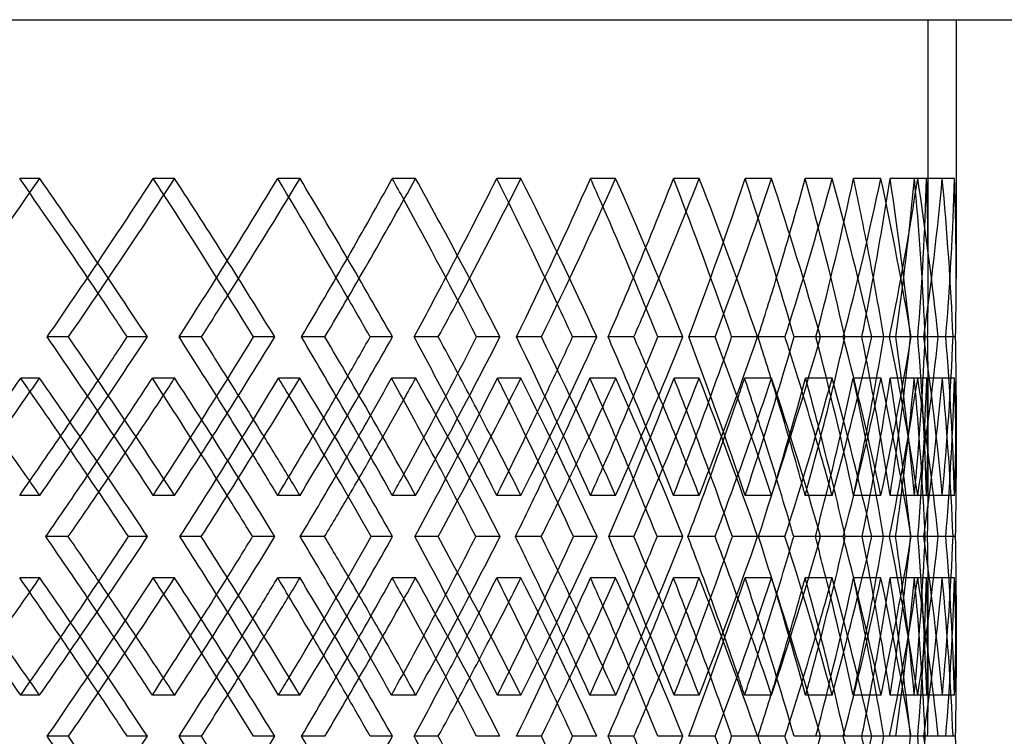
# Model space of a CAD drawing. Header units: millimetres. Extents: x -448 to 448, y -205 to 371.
# Tile 13 of 15: x 206 to 294, y 31 to 95. Entities that reach past the tile are written whole.
import ezdxf

# ---------------------------------------------------------------- set-up
doc = ezdxf.new("R2010")
doc.units = ezdxf.units.MM
doc.layers.add('HIDDEN', color=7, linetype='Continuous')
doc.layers.add('THICK', color=7, linetype='Continuous')

msp = doc.modelspace()

# ---------------------------------------------------------------- linework, layer by layer
at = {"layer": 'HIDDEN'}
for p, q in [((-287.5, 95), (287.5, 95)), ((287.5, 71.966), (287.5, 95)), ((208.194, 80.819), (206.4, 80.819)), ((220.227, 80.819), (218.329, 80.819)), ((231.425, 80.819), (229.43, 80.819)), ((241.745, 80.819), (239.661, 80.819)), ((251.147, 80.819), (248.982, 80.819)), ((259.597, 80.819), (257.359, 80.819)), ((267.063, 80.819), (264.76, 80.819)), ((273.515, 80.819), (271.157, 80.819)), ((278.929, 80.819), (276.525, 80.819)), ((283.286, 80.819), (280.844, 80.819)), ((286.568, 80.819), (284.098, 80.819)), ((288.763, 80.819), (286.274, 80.819)), ((289.862, 80.819), (287.364, 80.819)), ((210.757, 66.667), (208.856, 66.667)), ((217.798, 66.667), (216.002, 66.667)), ((233.639, 66.667), (231.553, 66.667)), ((239.678, 66.667), (237.681, 66.667)), ((252.98, 66.667), (250.739, 66.667)), ((257.924, 66.667), (255.757, 66.667)), ((268.485, 66.667), (266.124, 66.667)), ((272.261, 66.667), (269.956, 66.667)), ((279.921, 66.667), (277.476, 66.667)), ((282.47, 66.667), (280.063, 66.667)), ((284.056, 66.667), (283.531, 66.667)), ((287.113, 66.667), (284.621, 66.667)), ((288.397, 66.667), (285.924, 66.667)), ((287.113, 66.667), (286.579, 66.667)), ((289.081, 66.667), (287.232, 66.667)), ((289.953, 66.667), (287.451, 66.667)), ((208.181, 62.986), (206.494, 62.986)), ((220.24, 62.986), (218.241, 62.986)), ((231.413, 62.986), (229.511, 62.986)), ((241.755, 62.986), (239.586, 62.986)), ((251.138, 62.986), (249.05, 62.986)), ((259.606, 62.986), (257.299, 62.986)), ((267.055, 62.986), (264.813, 62.986)), ((273.521, 62.986), (271.112, 62.986)), ((278.924, 62.986), (276.562, 62.986)), ((283.29, 62.986), (280.815, 62.986)), ((286.565, 62.986), (284.118, 62.986)), ((288.765, 62.986), (286.261, 62.986)), ((289.862, 62.986), (287.368, 62.986)), ((287.5, 54.292), (287.5, 61.368)), ((208.194, 52.514), (206.4, 52.514)), ((220.227, 52.514), (218.329, 52.514)), ((231.425, 52.514), (229.43, 52.514)), ((241.745, 52.514), (239.661, 52.514)), ((251.147, 52.514), (248.982, 52.514)), ((259.597, 52.514), (257.359, 52.514)), ((267.063, 52.514), (264.76, 52.514)), ((273.515, 52.514), (271.157, 52.514)), ((278.929, 52.514), (276.525, 52.514)), ((283.286, 52.514), (280.844, 52.514)), ((286.568, 52.514), (284.098, 52.514)), ((288.763, 52.514), (286.274, 52.514)), ((289.862, 52.514), (287.364, 52.514)), ((222.604, 48.833), (220.706, 48.833)), ((229.188, 48.833), (227.193, 48.833)), ((243.758, 48.833), (241.674, 48.833)), ((249.287, 48.833), (247.122, 48.833)), ((261.217, 48.833), (258.979, 48.833)), ((265.606, 48.833), (263.304, 48.833)), ((274.716, 48.833), (272.358, 48.833)), ((277.9, 48.833), (275.495, 48.833)), ((284.051, 48.833), (281.608, 48.833)), ((285.98, 48.833), (283.51, 48.833)), ((287.109, 48.833), (285.943, 48.833)), ((289.079, 48.833), (286.59, 48.833)), ((289.726, 48.833), (287.227, 48.833)), ((289.079, 48.833), (287.448, 48.833)), ((208.194, 45.153), (206.4, 45.153)), ((220.227, 45.153), (218.329, 45.153)), ((231.425, 45.153), (229.43, 45.153)), ((241.745, 45.153), (239.661, 45.153)), ((251.147, 45.153), (248.982, 45.153)), ((259.597, 45.153), (257.359, 45.153)), ((267.063, 45.153), (264.76, 45.153)), ((273.515, 45.153), (271.157, 45.153)), ((278.929, 45.153), (276.525, 45.153)), ((283.286, 45.153), (280.844, 45.153)), ((286.568, 45.153), (284.098, 45.153)), ((288.763, 45.153), (286.274, 45.153)), ((289.862, 45.153), (287.364, 45.153)), ((287.5, 36.299), (287.5, 43.375)), ((208.181, 34.681), (206.494, 34.681)), ((220.24, 34.681), (218.241, 34.681)), ((231.413, 34.681), (229.511, 34.681)), ((241.755, 34.681), (239.586, 34.681)), ((251.138, 34.681), (249.05, 34.681)), ((259.606, 34.681), (257.299, 34.681)), ((267.055, 34.681), (264.813, 34.681)), ((273.521, 34.681), (271.112, 34.681)), ((278.924, 34.681), (276.562, 34.681)), ((283.29, 34.681), (280.815, 34.681)), ((286.565, 34.681), (284.118, 34.681)), ((288.765, 34.681), (286.261, 34.681)), ((289.862, 34.681), (287.368, 34.681)), ((210.757, 31), (208.856, 31)), ((217.798, 31), (216.002, 31)), ((233.639, 31), (231.553, 31)), ((239.678, 31), (237.681, 31)), ((252.98, 31), (250.739, 31)), ((257.924, 31), (255.757, 31)), ((268.485, 31), (266.124, 31)), ((272.261, 31), (269.956, 31)), ((279.921, 31), (277.476, 31)), ((282.47, 31), (280.063, 31)), ((284.056, 31), (283.531, 31)), ((287.113, 31), (284.621, 31)), ((288.397, 31), (285.924, 31)), ((287.113, 31), (286.579, 31)), ((289.081, 31), (287.232, 31)), ((289.953, 31), (287.451, 31))]:
    msp.add_line(p, q, dxfattribs=at)
for centre, major_axis, ratio, start_param, end_param in [((0, 80.819), (267.063, 267.063), 0.423264, -1.205245, -1.170397), ((0, 80.819), (264.76, -264.76), 0.423264, 1.134693, 1.170397), ((0, 80.819), (267.063, -267.063), 0.423264, 1.121576, 1.170397), ((0, 80.819), (261.184, 261.184), 0.460073, -1.188844, -1.139597), ((0, 80.819), (261.184, -261.184), 0.460073, 1.134522, 1.139597), ((0, 80.819), (257.359, 257.359), 0.497941, -1.139597, -1.108797), ((0, 80.819), (259.597, 259.597), 0.497941, -1.144822, -1.108797), ((0, 80.819), (257.359, -257.359), 0.497941, 1.07172, 1.108797), ((0, 80.819), (259.597, -259.597), 0.497941, 1.059976, 1.108797), ((0, 80.819), (253.291, 253.291), 0.536989, -1.127244, -1.077997), ((0, 80.819), (253.291, -253.291), 0.536989, 1.071436, 1.077997), ((0, 80.819), (248.982, 248.982), 0.57735, -1.077997, -1.047198), ((0, 80.819), (251.147, 251.147), 0.57735, -1.084828, -1.047198), ((0, 80.819), (248.982, -248.982), 0.57735, 1.008165, 1.047198), ((0, 80.819), (244.437, 244.437), 0.619174, -1.065644, -1.016398), ((0, 80.819), (251.147, -251.147), 0.57735, 0.998376, 1.047198), ((0, 80.819), (244.437, -244.437), 0.619174, 1.007666, 1.016398), ((0, 80.819), (239.661, 239.661), 0.662624, -1.016398, -0.985598), ((0, 80.819), (241.745, 241.745), 0.662624, -1.025637, -0.985598), ((0, 80.819), (239.661, -239.661), 0.662624, 0.943436, 0.985598), ((0, 80.819), (234.657, 234.657), 0.707885, -1.004044, -0.954798), ((0, 80.819), (241.745, -241.745), 0.662624, 0.936776, 0.985598), ((0, 80.819), (234.657, -234.657), 0.707885, 0.942458, 0.954798), ((0, 80.819), (229.43, 229.43), 0.755165, -0.954798, -0.923998), ((0, 80.819), (231.425, 231.425), 0.755165, -0.968222, -0.923998), ((0, 80.819), (229.43, -229.43), 0.755165, 0.875764, 0.923998), ((0, 80.819), (223.986, 223.986), 0.804697, -0.942444, -0.893198), ((0, 80.819), (231.425, -231.425), 0.755165, 0.875176, 0.923998), ((0, 80.819), (223.986, -223.986), 0.804697, 0.87334, 0.893198), ((0, 80.819), (218.329, 218.329), 0.856748, -0.893198, -0.862398), ((0, 80.819), (220.227, 220.227), 0.856748, -0.911219, -0.862398), ((0, 80.819), (218.329, -218.329), 0.856748, 0.813152, 0.862398), ((0, 80.819), (212.465, 212.465), 0.91162, -0.880844, -0.831598), ((0, 80.819), (212.465, -212.465), 0.91162, 0.784609, 0.831598), ((0, 80.819), (220.227, -220.227), 0.856748, 0.813576, 0.862398), ((0, 80.819), (206.4, 206.4), 0.969665, -0.850044, -0.800798), ((0, 80.819), (206.4, -206.4), 0.969665, 0.769998, 0.800798), ((0, 80.819), (208.194, 208.194), 0.969665, -0.84962, -0.800798), ((0, 80.819), (208.194, -208.194), 0.969665, 0.769998, 0.800798), ((0, 80.819), (206.4, -206.4), 0.969665, 0.751552, 0.769998), ((0, 52.514), (267.063, 267.063), 0.423264, -1.170397, -1.121576), ((0, 52.514), (261.184, -261.184), 0.460073, 1.139597, 1.188844), ((0, 52.514), (259.597, 259.597), 0.497941, -1.108797, -1.059976), ((0, 52.514), (253.291, -253.291), 0.536989, 1.077997, 1.127244), ((0, 52.514), (244.437, -244.437), 0.619174, 1.016398, 1.065644), ((0, 52.514), (251.147, 251.147), 0.57735, -1.047198, -0.998376), ((0, 52.514), (234.657, -234.657), 0.707885, 0.954798, 1.004044), ((0, 52.514), (241.745, 241.745), 0.662624, -0.985598, -0.936776), ((0, 52.514), (223.986, -223.986), 0.804697, 0.893198, 0.942444), ((0, 52.514), (229.43, 229.43), 0.755165, -0.905528, -0.875764), ((0, 52.514), (231.425, 231.425), 0.755165, -0.923998, -0.875176), ((0, 52.514), (220.227, -220.227), 0.856748, 0.862398, 0.911219), ((0, 52.514), (218.329, 218.329), 0.856748, -0.862398, -0.813152), ((0, 52.514), (212.465, -212.465), 0.91162, 0.831598, 0.880844), ((0, 52.514), (212.465, 212.465), 0.91162, -0.831598, -0.784609), ((0, 52.514), (220.227, 220.227), 0.856748, -0.862398, -0.813576), ((0, 52.514), (206.4, -206.4), 0.969665, 0.800798, 0.850044), ((0, 52.514), (206.4, 206.4), 0.969665, -0.769998, -0.751552), ((0, 52.514), (208.194, -208.194), 0.969665, 0.800798, 0.84962), ((0, 52.514), (231.425, -231.425), 0.755165, 0.942099, 0.968222), ((0, 52.514), (239.661, 239.661), 0.662624, -0.967128, -0.943436), ((0, 52.514), (251.147, -251.147), 0.57735, 1.065299, 1.084828), ((0, 52.514), (248.982, 248.982), 0.57735, -1.028728, -1.008165), ((0, 52.514), (241.745, -241.745), 0.662624, 1.003699, 1.025637), ((0, 45.153), (268.086, 268.086), 0.387402, -1.188394, -1.139128), ((0, 80.819), (268.086, -268.086), 0.387402, 1.134911, 1.139128), ((0, 52.514), (264.76, 264.76), 0.423264, -1.151927, -1.134693), ((0, 80.819), (259.597, 259.597), 0.497941, -1.175627, -1.17033), ((0, 45.153), (259.597, -259.597), 0.497941, 1.12149, 1.17033), ((0, 45.153), (261.184, 261.184), 0.460073, -1.126794, -1.077529), ((0, 52.514), (259.597, -259.597), 0.497941, 1.126899, 1.144822), ((0, 80.819), (261.184, -261.184), 0.460073, 1.072037, 1.077529), ((0, 52.514), (257.359, 257.359), 0.497941, -1.090328, -1.07172), ((0, 80.819), (251.147, 251.147), 0.57735, -1.115501, -1.108731), ((0, 45.153), (253.291, 253.291), 0.536989, -1.065195, -1.015929), ((0, 45.153), (251.147, -251.147), 0.57735, 1.05989, 1.108731), ((0, 80.819), (253.291, -253.291), 0.536989, 1.008661, 1.015929), ((0, 80.819), (241.745, 241.745), 0.662624, -1.056052, -1.047131), ((0, 45.153), (244.437, 244.437), 0.619174, -1.003595, -0.954329), ((0, 45.153), (241.745, -241.745), 0.662624, 0.99829, 1.047131), ((0, 80.819), (244.437, -244.437), 0.619174, 0.944316, 0.954329), ((0, 80.819), (231.425, 231.425), 0.755165, -0.998027, -0.985531), ((0, 45.153), (234.657, 234.657), 0.707885, -0.941995, -0.892729), ((0, 45.153), (231.425, -231.425), 0.755165, 0.93669, 0.985531), ((0, 80.819), (234.657, -234.657), 0.707885, 0.877695, 0.892729), ((0, 80.819), (218.329, 218.329), 0.856748, -0.954798, -0.924467), ((0, 80.819), (220.227, 220.227), 0.856748, -0.971566, -0.923931), ((0, 45.153), (218.329, -218.329), 0.856748, 0.875201, 0.924467), ((0, 45.153), (223.986, 223.986), 0.804697, -0.880395, -0.831129), ((0, 45.153), (220.227, -220.227), 0.856748, 0.87509, 0.923931), ((0, 80.819), (223.986, -223.986), 0.804697, 0.803309, 0.831129), ((0, 80.819), (206.4, 206.4), 0.969665, -0.893198, -0.862867), ((0, 45.153), (206.4, -206.4), 0.969665, 0.813601, 0.862867), ((0, 45.153), (212.465, 212.465), 0.91162, -0.818795, -0.769529), ((0, 80.819), (208.194, 208.194), 0.969665, -0.911319, -0.862331), ((0, 80.819), (212.465, -212.465), 0.91162, 0.739198, 0.769529), ((0, 45.153), (208.194, -208.194), 0.969665, 0.813491, 0.862331), ((0, 52.514), (257.359, -257.359), 0.497941, 1.121434, 1.139597), ((0, 52.514), (248.982, -248.982), 0.57735, 1.058156, 1.077997), ((0, 52.514), (239.661, -239.661), 0.662624, 0.994007, 1.016398), ((0, 80.819), (229.43, 229.43), 0.755165, -1.016398, -0.992321), ((0, 52.514), (229.43, -229.43), 0.755165, 0.927891, 0.954798), ((0, 52.514), (218.329, -218.329), 0.856748, 0.862398, 0.893198), ((0, 52.514), (206.4, 206.4), 0.969665, -0.800798, -0.769998), ((0, 52.514), (208.194, 208.194), 0.969665, -0.800798, -0.769998), ((0, 80.819), (239.661, 239.661), 0.662624, -1.077997, -1.057232), ((0, 80.819), (257.359, 257.359), 0.497941, -1.201197, -1.18389), ((0, 80.819), (248.982, 248.982), 0.57735, -1.139597, -1.120872), ((0, 52.514), (223.986, 223.986), 0.804697, -0.893198, -0.87334), ((0, 80.819), (259.597, 259.597), 0.497941, -1.205528, -1.188442), ((0, 45.153), (257.359, -257.359), 0.497941, 1.134329, 1.152406), ((0, 80.819), (251.147, 251.147), 0.57735, -1.14529, -1.126842), ((0, 45.153), (248.982, -248.982), 0.57735, 1.071111, 1.090806), ((0, 80.819), (241.745, 241.745), 0.662624, -1.085631, -1.065242), ((0, 45.153), (239.661, -239.661), 0.662624, 1.007083, 1.029207), ((0, 80.819), (231.425, 231.425), 0.755165, -1.027137, -1.003642), ((0, 45.153), (229.43, -229.43), 0.755165, 0.941269, 0.967607), ((0, 52.514), (231.425, -231.425), 0.755165, 0.923998, 0.939149), ((0, 52.514), (241.745, -241.745), 0.662624, 0.985598, 0.995782), ((0, 52.514), (234.657, 234.657), 0.707885, -0.954798, -0.942458), ((0, 52.514), (251.147, -251.147), 0.57735, 1.047198, 1.054664), ((0, 52.514), (244.437, 244.437), 0.619174, -1.016398, -1.007666), ((0, 52.514), (267.063, -267.063), 0.423264, 1.170397, 1.174843), ((0, 52.514), (261.184, 261.184), 0.460073, -1.139597, -1.134522), ((0, 52.514), (259.597, -259.597), 0.497941, 1.108797, 1.114505), ((0, 52.514), (253.291, 253.291), 0.536989, -1.077997, -1.071436), ((0, 80.819), (212.465, -212.465), 0.91162, 0.720112, 0.739198), ((0, 52.514), (268.086, -268.086), 0.387402, 1.139128, 1.188394), ((0, 52.514), (259.597, 259.597), 0.497941, -1.17033, -1.12149), ((0, 52.514), (261.184, -261.184), 0.460073, 1.077529, 1.126794), ((0, 52.514), (253.291, -253.291), 0.536989, 1.015929, 1.065195), ((0, 52.514), (251.147, 251.147), 0.57735, -1.108731, -1.05989), ((0, 52.514), (244.437, -244.437), 0.619174, 0.954329, 1.003595), ((0, 52.514), (241.745, 241.745), 0.662624, -1.047131, -0.99829), ((0, 52.514), (234.657, -234.657), 0.707885, 0.892729, 0.941995), ((0, 52.514), (231.425, 231.425), 0.755165, -0.985531, -0.93669), ((0, 16.847), (220.227, -220.227), 0.856748, 0.923931, 0.971566), ((0, 52.514), (218.329, 218.329), 0.856748, -0.924467, -0.875201), ((0, 52.514), (223.986, -223.986), 0.804697, 0.831129, 0.880395), ((0, 52.514), (220.227, 220.227), 0.856748, -0.923931, -0.87509), ((0, 52.514), (206.4, 206.4), 0.969665, -0.862867, -0.813601), ((0, 52.514), (212.465, -212.465), 0.91162, 0.769529, 0.818795), ((0, 16.847), (208.194, -208.194), 0.969665, 0.862331, 0.911319), ((0, 16.847), (212.465, 212.465), 0.91162, -0.739198, -0.720112), ((0, 52.514), (208.194, 208.194), 0.969665, -0.862331, -0.813491), ((0, 52.514), (229.43, 229.43), 0.755165, -0.967607, -0.941269), ((0, 16.847), (231.425, -231.425), 0.755165, 1.003642, 1.027137), ((0, 16.847), (241.745, -241.745), 0.662624, 1.065242, 1.085631), ((0, 52.514), (239.661, 239.661), 0.662624, -1.029207, -1.007083), ((0, 45.153), (267.063, 267.063), 0.423264, -1.174843, -1.170397), ((0, 45.153), (267.063, -267.063), 0.423264, 1.121576, 1.170397), ((0, 45.153), (261.184, 261.184), 0.460073, -1.188844, -1.139597), ((0, 16.847), (259.597, -259.597), 0.497941, 1.188442, 1.205528), ((0, 45.153), (261.184, -261.184), 0.460073, 1.134522, 1.139597), ((0, 52.514), (257.359, 257.359), 0.497941, -1.152406, -1.134329), ((0, 45.153), (259.597, 259.597), 0.497941, -1.114505, -1.108797), ((0, 45.153), (259.597, -259.597), 0.497941, 1.059976, 1.108797), ((0, 45.153), (253.291, 253.291), 0.536989, -1.127244, -1.077997), ((0, 16.847), (251.147, -251.147), 0.57735, 1.126842, 1.14529), ((0, 45.153), (253.291, -253.291), 0.536989, 1.071436, 1.077997), ((0, 52.514), (248.982, 248.982), 0.57735, -1.090806, -1.071111), ((0, 45.153), (251.147, 251.147), 0.57735, -1.054664, -1.047198), ((0, 45.153), (244.437, 244.437), 0.619174, -1.065644, -1.016398), ((0, 45.153), (251.147, -251.147), 0.57735, 0.998376, 1.047198), ((0, 45.153), (244.437, -244.437), 0.619174, 1.007666, 1.016398), ((0, 45.153), (241.745, 241.745), 0.662624, -0.995782, -0.985598), ((0, 45.153), (234.657, 234.657), 0.707885, -1.004044, -0.954798), ((0, 45.153), (241.745, -241.745), 0.662624, 0.936776, 0.985598), ((0, 45.153), (234.657, -234.657), 0.707885, 0.942458, 0.954798), ((0, 45.153), (223.986, 223.986), 0.804697, -0.942444, -0.893198), ((0, 45.153), (231.425, 231.425), 0.755165, -0.939149, -0.923998), ((0, 45.153), (231.425, -231.425), 0.755165, 0.875176, 0.923998), ((0, 45.153), (223.986, -223.986), 0.804697, 0.87334, 0.893198), ((0, 45.153), (218.329, 218.329), 0.856748, -0.893198, -0.862398), ((0, 45.153), (220.227, 220.227), 0.856748, -0.911219, -0.862398), ((0, 45.153), (218.329, -218.329), 0.856748, 0.813152, 0.862398), ((0, 45.153), (212.465, 212.465), 0.91162, -0.880844, -0.831598), ((0, 45.153), (212.465, -212.465), 0.91162, 0.784609, 0.831598), ((0, 45.153), (220.227, -220.227), 0.856748, 0.813576, 0.862398), ((0, 45.153), (206.4, 206.4), 0.969665, -0.850044, -0.800798), ((0, 45.153), (206.4, -206.4), 0.969665, 0.769998, 0.800798), ((0, 45.153), (208.194, 208.194), 0.969665, -0.84962, -0.800798), ((0, 45.153), (208.194, -208.194), 0.969665, 0.769998, 0.800798), ((0, 45.153), (229.43, 229.43), 0.755165, -0.954798, -0.927891), ((0, 16.847), (257.359, -257.359), 0.497941, 1.18389, 1.201197), ((0, 16.847), (248.982, -248.982), 0.57735, 1.120872, 1.139597), ((0, 16.847), (239.661, -239.661), 0.662624, 1.057232, 1.077997), ((0, 16.847), (229.43, -229.43), 0.755165, 0.992321, 1.016398), ((0, 16.847), (218.329, -218.329), 0.856748, 0.924467, 0.954798), ((0, 16.847), (206.4, -206.4), 0.969665, 0.862867, 0.893198), ((0, 16.847), (212.465, 212.465), 0.91162, -0.769529, -0.739198), ((0, 45.153), (239.661, 239.661), 0.662624, -1.016398, -0.994007), ((0, 16.847), (223.986, 223.986), 0.804697, -0.831129, -0.803309), ((0, 45.153), (257.359, 257.359), 0.497941, -1.139597, -1.121434), ((0, 45.153), (248.982, 248.982), 0.57735, -1.077997, -1.058156), ((0, 45.153), (264.76, -264.76), 0.423264, 1.134693, 1.151927), ((0, 45.153), (259.597, 259.597), 0.497941, -1.144822, -1.126899), ((0, 45.153), (257.359, -257.359), 0.497941, 1.07172, 1.090328), ((0, 45.153), (251.147, 251.147), 0.57735, -1.084828, -1.065299), ((0, 45.153), (248.982, -248.982), 0.57735, 1.008165, 1.028728), ((0, 45.153), (241.745, 241.745), 0.662624, -1.025637, -1.003699), ((0, 45.153), (239.661, -239.661), 0.662624, 0.943436, 0.967128), ((0, 45.153), (231.425, 231.425), 0.755165, -0.968222, -0.942099), ((0, 45.153), (229.43, -229.43), 0.755165, 0.875764, 0.905528), ((0, 16.847), (234.657, 234.657), 0.707885, -0.892729, -0.877695), ((0, 16.847), (231.425, -231.425), 0.755165, 0.985531, 0.998027), ((0, 16.847), (241.745, -241.745), 0.662624, 1.047131, 1.056052), ((0, 16.847), (244.437, 244.437), 0.619174, -0.954329, -0.944316), ((0, 16.847), (259.597, -259.597), 0.497941, 1.17033, 1.175627), ((0, 16.847), (261.184, 261.184), 0.460073, -1.077529, -1.072037), ((0, 16.847), (251.147, -251.147), 0.57735, 1.108731, 1.115501), ((0, 16.847), (253.291, 253.291), 0.536989, -1.015929, -1.008661), ((0, 45.153), (206.4, -206.4), 0.969665, 0.751552, 0.769998), ((0, 16.847), (268.086, 268.086), 0.387402, -1.139128, -1.134911), ((0, 16.847), (267.063, 267.063), 0.423264, -1.170397, -1.121576), ((0, 16.847), (261.184, -261.184), 0.460073, 1.139597, 1.188844), ((0, 16.847), (259.597, 259.597), 0.497941, -1.108797, -1.059976), ((0, 16.847), (253.291, -253.291), 0.536989, 1.077997, 1.127244), ((0, 16.847), (231.425, 231.425), 0.755165, -0.923998, -0.875176), ((0, 16.847), (218.329, 218.329), 0.856748, -0.862398, -0.813152), ((0, 16.847), (206.4, -206.4), 0.969665, 0.800798, 0.850044)]:
    msp.add_ellipse(centre, major_axis=major_axis, ratio=ratio, start_param=start_param, end_param=end_param, dxfattribs=at)
at = {"layer": 'THICK'}
for p, q in [((-447.5, 95), (447.5, 95)), ((290, 95), (290, 71.889)), ((222.62, 66.667), (220.623, 66.667)), ((229.173, 66.667), (227.272, 66.667)), ((243.772, 66.667), (241.604, 66.667)), ((249.274, 66.667), (247.188, 66.667)), ((261.228, 66.667), (258.923, 66.667)), ((265.596, 66.667), (263.356, 66.667)), ((274.724, 66.667), (272.317, 66.667)), ((277.893, 66.667), (275.532, 66.667)), ((283.531, 66.667), (281.582, 66.667)), ((285.976, 66.667), (283.531, 66.667)), ((287.232, 66.667), (287.113, 66.667)), ((289.725, 66.667), (287.232, 66.667)), ((290, 61.445), (290, 54.061)), ((210.737, 48.833), (208.73, 48.833)), ((217.818, 48.833), (216.123, 48.833)), ((233.622, 48.833), (231.444, 48.833)), ((239.694, 48.833), (237.784, 48.833)), ((252.966, 48.833), (250.649, 48.833)), ((257.938, 48.833), (255.841, 48.833)), ((268.474, 48.833), (266.055, 48.833)), ((272.271, 48.833), (270.019, 48.833)), ((279.913, 48.833), (277.427, 48.833)), ((282.477, 48.833), (280.104, 48.833)), ((285.943, 48.833), (284.595, 48.833)), ((288.4, 48.833), (285.943, 48.833)), ((289.952, 48.833), (289.079, 48.833)), ((290, 43.605), (290, 36.222)), ((222.62, 31), (220.623, 31)), ((229.173, 31), (227.272, 31)), ((243.772, 31), (241.604, 31)), ((249.274, 31), (247.188, 31)), ((261.228, 31), (258.923, 31)), ((265.596, 31), (263.356, 31)), ((274.724, 31), (272.317, 31)), ((277.893, 31), (275.532, 31)), ((283.531, 31), (281.582, 31)), ((285.976, 31), (283.531, 31)), ((287.232, 31), (287.113, 31)), ((289.725, 31), (287.232, 31))]:
    msp.add_line(p, q, dxfattribs=at)
for centre, major_axis, ratio, start_param, end_param in [((0, 80.819), (263.455, 263.455), 0.460073, -1.188419, -1.139597), ((0, 80.819), (263.455, -263.455), 0.460073, 1.090776, 1.139597), ((0, 80.819), (255.494, 255.494), 0.536989, -1.126819, -1.077997), ((0, 80.819), (255.494, -255.494), 0.536989, 1.029176, 1.077997), ((0, 80.819), (246.563, 246.563), 0.619174, -1.065219, -1.016398), ((0, 80.819), (246.563, -246.563), 0.619174, 0.967576, 1.016398), ((0, 80.819), (236.697, 236.697), 0.707885, -1.003619, -0.954798), ((0, 80.819), (236.697, -236.697), 0.707885, 0.905976, 0.954798), ((0, 80.819), (225.933, 225.933), 0.804697, -0.942019, -0.893198), ((0, 80.819), (225.933, -225.933), 0.804697, 0.844376, 0.893198), ((0, 80.819), (214.313, 214.313), 0.91162, -0.88042, -0.831598), ((0, 80.819), (214.313, -214.313), 0.91162, 0.782777, 0.831598), ((0, 80.819), (261.184, -261.184), 0.460073, 1.090351, 1.134522), ((0, 80.819), (253.291, -253.291), 0.536989, 1.028751, 1.071436), ((0, 80.819), (244.437, -244.437), 0.619174, 0.967151, 1.007666), ((0, 80.819), (234.657, -234.657), 0.707885, 0.905551, 0.942458), ((0, 80.819), (223.986, -223.986), 0.804697, 0.843952, 0.87334), ((0, 80.819), (257.359, 257.359), 0.497941, -1.158044, -1.139597), ((0, 80.819), (248.982, 248.982), 0.57735, -1.096444, -1.077997), ((0, 80.819), (239.661, 239.661), 0.662624, -1.034844, -1.016398), ((0, 80.819), (229.43, 229.43), 0.755165, -0.973244, -0.954798), ((0, 80.819), (218.329, 218.329), 0.856748, -0.911644, -0.893198), ((0, 80.819), (208.194, -208.194), 0.969665, 0.751977, 0.769998), ((0, 80.819), (264.76, -264.76), 0.423264, 1.121151, 1.134693), ((0, 80.819), (259.597, 259.597), 0.497941, -1.157619, -1.144822), ((0, 80.819), (257.359, -257.359), 0.497941, 1.059551, 1.07172), ((0, 80.819), (251.147, 251.147), 0.57735, -1.096019, -1.084828), ((0, 80.819), (248.982, -248.982), 0.57735, 0.997951, 1.008165), ((0, 80.819), (241.745, 241.745), 0.662624, -1.034419, -1.025637), ((0, 80.819), (239.661, -239.661), 0.662624, 0.936351, 0.943436), ((0, 80.819), (231.425, 231.425), 0.755165, -0.972819, -0.968222), ((0, 80.819), (229.43, -229.43), 0.755165, 0.874751, 0.875764), ((0, 80.819), (212.465, -212.465), 0.91162, 0.782352, 0.784609), ((0, 52.514), (263.455, -263.455), 0.460073, 1.139597, 1.188419), ((0, 52.514), (264.76, 264.76), 0.423264, -1.134693, -1.121151), ((0, 52.514), (261.184, 261.184), 0.460073, -1.134522, -1.090351), ((0, 52.514), (263.455, 263.455), 0.460073, -1.139597, -1.090776), ((0, 52.514), (257.359, -257.359), 0.497941, 1.139597, 1.158044), ((0, 52.514), (259.597, -259.597), 0.497941, 1.144822, 1.157619), ((0, 52.514), (255.494, -255.494), 0.536989, 1.077997, 1.126819), ((0, 52.514), (257.359, 257.359), 0.497941, -1.07172, -1.059551), ((0, 52.514), (253.291, 253.291), 0.536989, -1.071436, -1.028751), ((0, 52.514), (248.982, -248.982), 0.57735, 1.077997, 1.096444), ((0, 52.514), (255.494, 255.494), 0.536989, -1.077997, -1.029176), ((0, 52.514), (251.147, -251.147), 0.57735, 1.084828, 1.096019), ((0, 52.514), (246.563, -246.563), 0.619174, 1.016398, 1.065219), ((0, 52.514), (248.982, 248.982), 0.57735, -1.008165, -0.997951), ((0, 52.514), (244.437, 244.437), 0.619174, -1.007666, -0.967151), ((0, 52.514), (239.661, -239.661), 0.662624, 1.016398, 1.034844), ((0, 52.514), (246.563, 246.563), 0.619174, -1.016398, -0.967576), ((0, 52.514), (241.745, -241.745), 0.662624, 1.025637, 1.034419), ((0, 52.514), (236.697, -236.697), 0.707885, 0.954798, 1.003619), ((0, 52.514), (239.661, 239.661), 0.662624, -0.943436, -0.936351), ((0, 52.514), (234.657, 234.657), 0.707885, -0.942458, -0.905551), ((0, 52.514), (229.43, -229.43), 0.755165, 0.954798, 0.973244), ((0, 52.514), (236.697, 236.697), 0.707885, -0.954798, -0.905976), ((0, 52.514), (231.425, -231.425), 0.755165, 0.968222, 0.972819), ((0, 52.514), (225.933, -225.933), 0.804697, 0.893198, 0.942019), ((0, 52.514), (229.43, 229.43), 0.755165, -0.875764, -0.874751), ((0, 52.514), (218.329, -218.329), 0.856748, 0.893198, 0.911644), ((0, 52.514), (223.986, 223.986), 0.804697, -0.87334, -0.843952), ((0, 52.514), (225.933, 225.933), 0.804697, -0.893198, -0.844376), ((0, 52.514), (214.313, -214.313), 0.91162, 0.831598, 0.88042), ((0, 52.514), (212.465, 212.465), 0.91162, -0.784609, -0.782352), ((0, 52.514), (214.313, 214.313), 0.91162, -0.831598, -0.782777), ((0, 52.514), (208.194, 208.194), 0.969665, -0.769998, -0.751977), ((0, 45.153), (270.417, 270.417), 0.387402, -1.188505, -1.139664), ((0, 80.819), (270.417, -270.417), 0.387402, 1.090676, 1.139664), ((0, 80.819), (257.359, 257.359), 0.497941, -1.18389, -1.170866), ((0, 45.153), (257.359, -257.359), 0.497941, 1.152406, 1.170866), ((0, 45.153), (263.455, 263.455), 0.460073, -1.126905, -1.078064), ((0, 80.819), (263.455, -263.455), 0.460073, 1.029076, 1.078064), ((0, 80.819), (248.982, 248.982), 0.57735, -1.120872, -1.109266), ((0, 45.153), (248.982, -248.982), 0.57735, 1.090806, 1.109266), ((0, 45.153), (255.494, 255.494), 0.536989, -1.065305, -1.016464), ((0, 80.819), (255.494, -255.494), 0.536989, 0.967476, 1.016464), ((0, 80.819), (239.661, 239.661), 0.662624, -1.057232, -1.047667), ((0, 45.153), (239.661, -239.661), 0.662624, 1.029207, 1.047667), ((0, 45.153), (246.563, 246.563), 0.619174, -1.003705, -0.954865), ((0, 80.819), (246.563, -246.563), 0.619174, 0.905876, 0.954865), ((0, 80.819), (229.43, 229.43), 0.755165, -0.992321, -0.986067), ((0, 45.153), (229.43, -229.43), 0.755165, 0.967607, 0.986067), ((0, 45.153), (236.697, 236.697), 0.707885, -0.942105, -0.893265), ((0, 80.819), (236.697, -236.697), 0.707885, 0.844277, 0.893265), ((0, 45.153), (225.933, 225.933), 0.804697, -0.880505, -0.831665), ((0, 80.819), (225.933, -225.933), 0.804697, 0.782677, 0.831665), ((0, 45.153), (214.313, 214.313), 0.91162, -0.818906, -0.770065), ((0, 80.819), (214.313, -214.313), 0.91162, 0.739198, 0.770065), ((0, 80.819), (268.086, -268.086), 0.387402, 1.089711, 1.134911), ((0, 80.819), (259.597, 259.597), 0.497941, -1.188442, -1.175627), ((0, 80.819), (261.184, -261.184), 0.460073, 1.028111, 1.072037), ((0, 80.819), (251.147, 251.147), 0.57735, -1.126842, -1.115501), ((0, 80.819), (253.291, -253.291), 0.536989, 0.966511, 1.008661), ((0, 80.819), (241.745, 241.745), 0.662624, -1.065242, -1.056052), ((0, 80.819), (244.437, -244.437), 0.619174, 0.904911, 0.944316), ((0, 80.819), (231.425, 231.425), 0.755165, -1.003642, -0.998027), ((0, 80.819), (234.657, -234.657), 0.707885, 0.843312, 0.877695), ((0, 52.514), (267.063, -267.063), 0.423264, 1.174843, 1.188499), ((0, 52.514), (264.76, 264.76), 0.423264, -1.170397, -1.151927), ((0, 52.514), (259.597, -259.597), 0.497941, 1.114505, 1.126899), ((0, 52.514), (257.359, 257.359), 0.497941, -1.108797, -1.090328), ((0, 52.514), (251.147, -251.147), 0.57735, 1.054664, 1.065299), ((0, 52.514), (248.982, 248.982), 0.57735, -1.047198, -1.028728), ((0, 52.514), (239.661, 239.661), 0.662624, -0.985598, -0.967128), ((0, 52.514), (241.745, -241.745), 0.662624, 0.995782, 1.003699), ((0, 52.514), (229.43, 229.43), 0.755165, -0.923998, -0.905528), ((0, 52.514), (231.425, -231.425), 0.755165, 0.939149, 0.942099), ((0, 52.514), (257.359, -257.359), 0.497941, 1.108797, 1.121434), ((0, 52.514), (248.982, -248.982), 0.57735, 1.047198, 1.058156), ((0, 52.514), (239.661, -239.661), 0.662624, 0.985598, 0.994007), ((0, 80.819), (223.986, -223.986), 0.804697, 0.781712, 0.803309), ((0, 80.819), (257.359, 257.359), 0.497941, -1.220284, -1.201197), ((0, 80.819), (248.982, 248.982), 0.57735, -1.158684, -1.139597), ((0, 80.819), (239.661, 239.661), 0.662624, -1.097084, -1.077997), ((0, 80.819), (229.43, 229.43), 0.755165, -1.035484, -1.016398), ((0, 52.514), (229.43, -229.43), 0.755165, 0.923998, 0.927891), ((0, 80.819), (218.329, 218.329), 0.856748, -0.973884, -0.954798), ((0, 80.819), (206.4, 206.4), 0.969665, -0.912284, -0.893198), ((0, 80.819), (214.313, -214.313), 0.91162, 0.721077, 0.739198), ((0, 80.819), (259.597, 259.597), 0.497941, -1.219319, -1.205528), ((0, 45.153), (257.359, -257.359), 0.497941, 1.1216, 1.134329), ((0, 80.819), (251.147, 251.147), 0.57735, -1.157719, -1.14529), ((0, 45.153), (248.982, -248.982), 0.57735, 1.06, 1.071111), ((0, 80.819), (241.745, 241.745), 0.662624, -1.096119, -1.085631), ((0, 45.153), (239.661, -239.661), 0.662624, 0.998401, 1.007083), ((0, 80.819), (231.425, 231.425), 0.755165, -1.034519, -1.027137), ((0, 45.153), (229.43, -229.43), 0.755165, 0.936801, 0.941269), ((0, 80.819), (220.227, 220.227), 0.856748, -0.972919, -0.971566), ((0, 52.514), (270.417, -270.417), 0.387402, 1.139664, 1.188505), ((0, 16.847), (268.086, 268.086), 0.387402, -1.134911, -1.089711), ((0, 16.847), (270.417, 270.417), 0.387402, -1.139664, -1.090676), ((0, 16.847), (257.359, -257.359), 0.497941, 1.201197, 1.220284), ((0, 16.847), (259.597, -259.597), 0.497941, 1.205528, 1.219319), ((0, 52.514), (263.455, -263.455), 0.460073, 1.078064, 1.126905), ((0, 52.514), (257.359, 257.359), 0.497941, -1.134329, -1.1216), ((0, 16.847), (261.184, 261.184), 0.460073, -1.072037, -1.028111), ((0, 16.847), (263.455, 263.455), 0.460073, -1.078064, -1.029076), ((0, 16.847), (248.982, -248.982), 0.57735, 1.139597, 1.158684), ((0, 16.847), (251.147, -251.147), 0.57735, 1.14529, 1.157719), ((0, 52.514), (255.494, -255.494), 0.536989, 1.016464, 1.065305), ((0, 52.514), (248.982, 248.982), 0.57735, -1.071111, -1.06), ((0, 16.847), (253.291, 253.291), 0.536989, -1.008661, -0.966511), ((0, 16.847), (239.661, -239.661), 0.662624, 1.077997, 1.097084), ((0, 16.847), (255.494, 255.494), 0.536989, -1.016464, -0.967476), ((0, 16.847), (241.745, -241.745), 0.662624, 1.085631, 1.096119), ((0, 52.514), (246.563, -246.563), 0.619174, 0.954865, 1.003705), ((0, 52.514), (239.661, 239.661), 0.662624, -1.007083, -0.998401), ((0, 16.847), (244.437, 244.437), 0.619174, -0.944316, -0.904911), ((0, 16.847), (229.43, -229.43), 0.755165, 1.016398, 1.035484), ((0, 16.847), (246.563, 246.563), 0.619174, -0.954865, -0.905876), ((0, 16.847), (231.425, -231.425), 0.755165, 1.027137, 1.034519), ((0, 52.514), (236.697, -236.697), 0.707885, 0.893265, 0.942105), ((0, 52.514), (229.43, 229.43), 0.755165, -0.941269, -0.936801), ((0, 16.847), (218.329, -218.329), 0.856748, 0.954798, 0.973884), ((0, 16.847), (234.657, 234.657), 0.707885, -0.877695, -0.843312), ((0, 16.847), (236.697, 236.697), 0.707885, -0.893265, -0.844277), ((0, 16.847), (220.227, -220.227), 0.856748, 0.971566, 0.972919), ((0, 52.514), (225.933, -225.933), 0.804697, 0.831665, 0.880505), ((0, 16.847), (206.4, -206.4), 0.969665, 0.893198, 0.912284), ((0, 16.847), (223.986, 223.986), 0.804697, -0.803309, -0.781712), ((0, 16.847), (225.933, 225.933), 0.804697, -0.831665, -0.782677), ((0, 52.514), (214.313, -214.313), 0.91162, 0.770065, 0.818906), ((0, 16.847), (214.313, 214.313), 0.91162, -0.739198, -0.721077), ((0, 45.153), (264.76, -264.76), 0.423264, 1.151927, 1.170397), ((0, 45.153), (263.455, 263.455), 0.460073, -1.188419, -1.139597), ((0, 45.153), (263.455, -263.455), 0.460073, 1.090776, 1.139597), ((0, 45.153), (257.359, 257.359), 0.497941, -1.121434, -1.108797), ((0, 45.153), (257.359, -257.359), 0.497941, 1.090328, 1.108797), ((0, 45.153), (255.494, 255.494), 0.536989, -1.126819, -1.077997), ((0, 45.153), (255.494, -255.494), 0.536989, 1.029176, 1.077997), ((0, 45.153), (248.982, 248.982), 0.57735, -1.058156, -1.047198), ((0, 45.153), (248.982, -248.982), 0.57735, 1.028728, 1.047198), ((0, 45.153), (246.563, 246.563), 0.619174, -1.065219, -1.016398), ((0, 45.153), (246.563, -246.563), 0.619174, 0.967576, 1.016398), ((0, 45.153), (239.661, 239.661), 0.662624, -0.994007, -0.985598), ((0, 45.153), (239.661, -239.661), 0.662624, 0.967128, 0.985598), ((0, 45.153), (236.697, 236.697), 0.707885, -1.003619, -0.954798), ((0, 45.153), (236.697, -236.697), 0.707885, 0.905976, 0.954798), ((0, 45.153), (229.43, 229.43), 0.755165, -0.927891, -0.923998), ((0, 45.153), (229.43, -229.43), 0.755165, 0.905528, 0.923998), ((0, 45.153), (225.933, 225.933), 0.804697, -0.942019, -0.893198), ((0, 45.153), (225.933, -225.933), 0.804697, 0.844376, 0.893198), ((0, 45.153), (214.313, 214.313), 0.91162, -0.88042, -0.831598), ((0, 45.153), (214.313, -214.313), 0.91162, 0.782777, 0.831598), ((0, 45.153), (267.063, 267.063), 0.423264, -1.188499, -1.174843), ((0, 45.153), (261.184, -261.184), 0.460073, 1.090351, 1.134522), ((0, 45.153), (259.597, 259.597), 0.497941, -1.126899, -1.114505), ((0, 45.153), (253.291, -253.291), 0.536989, 1.028751, 1.071436), ((0, 16.847), (214.313, 214.313), 0.91162, -0.770065, -0.739198), ((0, 45.153), (251.147, 251.147), 0.57735, -1.065299, -1.054664), ((0, 45.153), (244.437, -244.437), 0.619174, 0.967151, 1.007666), ((0, 45.153), (241.745, 241.745), 0.662624, -1.003699, -0.995782), ((0, 45.153), (234.657, -234.657), 0.707885, 0.905551, 0.942458), ((0, 45.153), (231.425, 231.425), 0.755165, -0.942099, -0.939149), ((0, 16.847), (259.597, -259.597), 0.497941, 1.175627, 1.188442), ((0, 52.514), (257.359, 257.359), 0.497941, -1.170866, -1.152406), ((0, 16.847), (251.147, -251.147), 0.57735, 1.115501, 1.126842), ((0, 52.514), (248.982, 248.982), 0.57735, -1.109266, -1.090806), ((0, 16.847), (241.745, -241.745), 0.662624, 1.056052, 1.065242), ((0, 52.514), (239.661, 239.661), 0.662624, -1.047667, -1.029207), ((0, 52.514), (229.43, 229.43), 0.755165, -0.986067, -0.967607), ((0, 16.847), (231.425, -231.425), 0.755165, 0.998027, 1.003642), ((0, 45.153), (223.986, -223.986), 0.804697, 0.843952, 0.87334), ((0, 16.847), (257.359, -257.359), 0.497941, 1.170866, 1.18389), ((0, 16.847), (248.982, -248.982), 0.57735, 1.109266, 1.120872), ((0, 16.847), (239.661, -239.661), 0.662624, 1.047667, 1.057232), ((0, 45.153), (257.359, 257.359), 0.497941, -1.158044, -1.139597), ((0, 45.153), (248.982, 248.982), 0.57735, -1.096444, -1.077997), ((0, 45.153), (239.661, 239.661), 0.662624, -1.034844, -1.016398), ((0, 16.847), (229.43, -229.43), 0.755165, 0.986067, 0.992321), ((0, 45.153), (229.43, 229.43), 0.755165, -0.973244, -0.954798), ((0, 45.153), (218.329, 218.329), 0.856748, -0.911644, -0.893198), ((0, 45.153), (208.194, -208.194), 0.969665, 0.751977, 0.769998), ((0, 45.153), (264.76, -264.76), 0.423264, 1.121151, 1.134693), ((0, 45.153), (259.597, 259.597), 0.497941, -1.157619, -1.144822), ((0, 45.153), (257.359, -257.359), 0.497941, 1.059551, 1.07172), ((0, 45.153), (251.147, 251.147), 0.57735, -1.096019, -1.084828), ((0, 45.153), (248.982, -248.982), 0.57735, 0.997951, 1.008165), ((0, 45.153), (241.745, 241.745), 0.662624, -1.034419, -1.025637), ((0, 45.153), (239.661, -239.661), 0.662624, 0.936351, 0.943436), ((0, 45.153), (231.425, 231.425), 0.755165, -0.972819, -0.968222), ((0, 45.153), (212.465, -212.465), 0.91162, 0.782352, 0.784609), ((0, 16.847), (263.455, -263.455), 0.460073, 1.139597, 1.188419), ((0, 16.847), (263.455, 263.455), 0.460073, -1.139597, -1.090776), ((0, 16.847), (257.359, -257.359), 0.497941, 1.139597, 1.158044), ((0, 16.847), (259.597, -259.597), 0.497941, 1.144822, 1.157619), ((0, 16.847), (248.982, -248.982), 0.57735, 1.077997, 1.096444), ((0, 16.847), (251.147, -251.147), 0.57735, 1.084828, 1.096019), ((0, 16.847), (246.563, -246.563), 0.619174, 1.016398, 1.065219), ((0, 16.847), (248.982, 248.982), 0.57735, -1.008165, -0.997951), ((0, 16.847), (239.661, -239.661), 0.662624, 1.016398, 1.034844), ((0, 16.847), (246.563, 246.563), 0.619174, -1.016398, -0.967576), ((0, 16.847), (241.745, -241.745), 0.662624, 1.025637, 1.034419), ((0, 16.847), (236.697, -236.697), 0.707885, 0.954798, 1.003619), ((0, 16.847), (239.661, 239.661), 0.662624, -0.943436, -0.936351), ((0, 16.847), (229.43, -229.43), 0.755165, 0.954798, 0.973244), ((0, 16.847), (236.697, 236.697), 0.707885, -0.954798, -0.905976), ((0, 16.847), (231.425, -231.425), 0.755165, 0.968222, 0.972819), ((0, 16.847), (225.933, -225.933), 0.804697, 0.893198, 0.942019), ((0, 45.153), (229.43, -229.43), 0.755165, 0.874751, 0.875764), ((0, 16.847), (218.329, -218.329), 0.856748, 0.893198, 0.911644), ((0, 16.847), (223.986, 223.986), 0.804697, -0.87334, -0.843952), ((0, 16.847), (214.313, -214.313), 0.91162, 0.831598, 0.88042), ((0, 16.847), (212.465, 212.465), 0.91162, -0.784609, -0.782352), ((0, 16.847), (208.194, 208.194), 0.969665, -0.769998, -0.751977)]:
    msp.add_ellipse(centre, major_axis=major_axis, ratio=ratio, start_param=start_param, end_param=end_param, dxfattribs=at)

doc.saveas('drawing.dxf')
